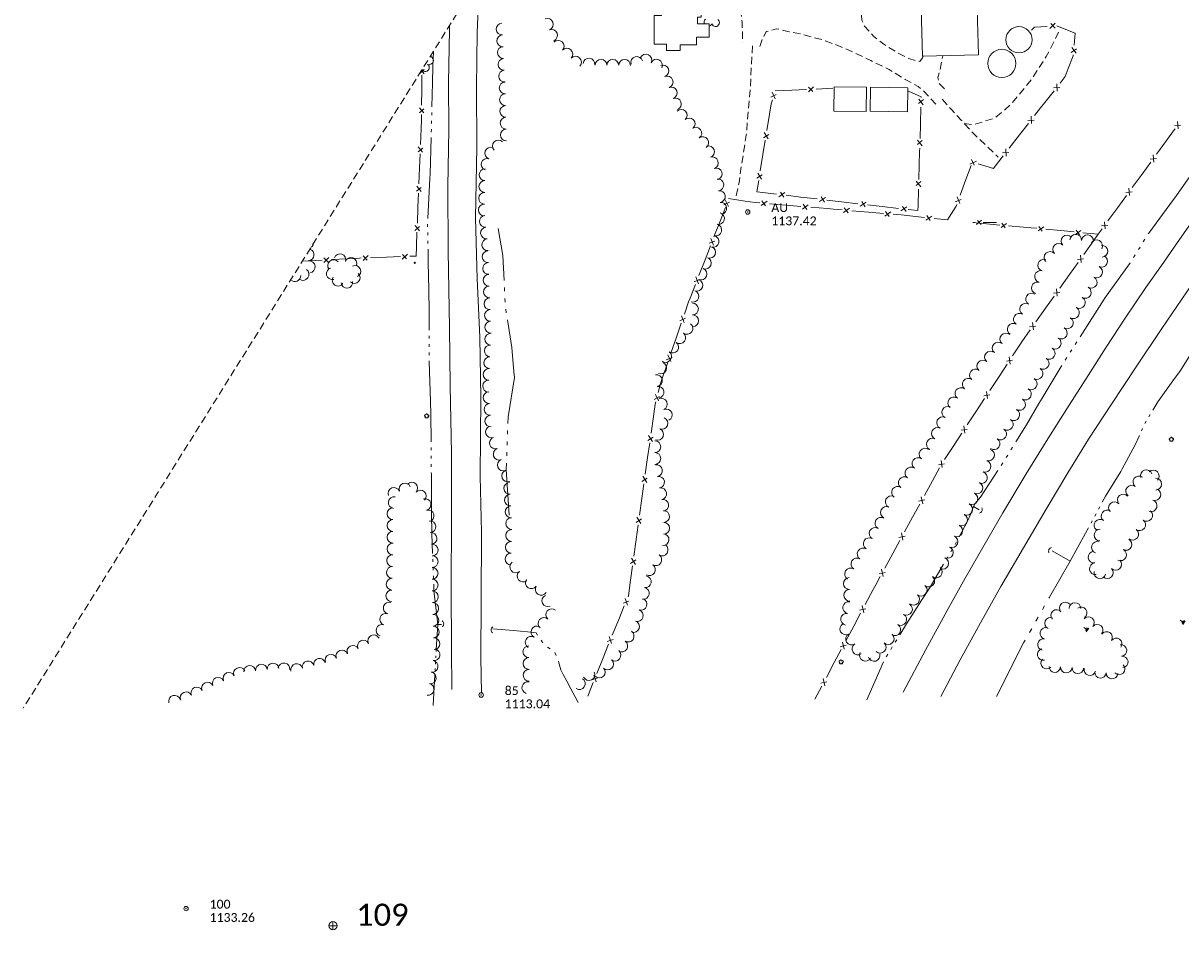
# Model space of a CAD drawing. Extents: x 296683 to 302265, y 46050 to 52727.
# Tile 2 of 26: x 297396 to 298183, y 46751 to 47367. Entities that reach past the tile are written whole.
import ezdxf

# ---------------------------------------------------------------- set-up
doc = ezdxf.new("R2010")
doc.units = 0
doc.header["$MEASUREMENT"] = 0
for name, pattern in [('DGN Style 3', [37.5, 25, -12.5]), ('Echnl', [0.68, 0.25, -0.03, 0.02, -0.03, 0.02, -0.03, 0.02, -0.03, 0.25]), ('Wisdot3', [0.1875, 0.125, -0.0625])]:
    doc.linetypes.add(name, pattern=pattern)
for name, color, linetype, lineweight in [('Level 11', 7, 'Continuous', 25), ('Level 12', 241, 'Continuous', 25), ('Level 14', 1, 'Continuous', 25), ('Level 15', 40, 'Efen', 25), ('Level 17', 50, 'Wisdot3', 25), ('Level 18', 72, 'Etrel', 25), ('Level 19', 153, 'Echnl', 25), ('Level 4', 101, 'Continuous', 25)]:
    doc.layers.add(name, color=color, linetype=linetype, lineweight=lineweight)
doc.layers.add('Level 6', color=7, linetype='Continuous', lineweight=25, true_color=0xdfac20)
doc.styles.add('CalibriRegular', font='calibri.ttf')
doc.linetypes.add('Efen', pattern='A,0.105,-0.0325,[20,dgnlstyle-ewdotudls.shx,S=0.000293,R=0,X=0,Y=0],-0.0325,0.105', length=0.275)
doc.linetypes.add('Etrel', pattern='A,0,[14,dgnlstyle-ewdotudls.shx,S=0.00065925,R=0,X=0,Y=0],-0.082294', length=0.082294)

# ---------------------------------------------------------------- blocks, each defined once
blk = doc.blocks.new('PP')
at = {"layer": 'Level 6', "color": 40, "linetype": 'Continuous', "lineweight": 0}
for radius in [7.5, 0.96]:
    blk.add_circle((0, 0), radius, dxfattribs=at)
blk = doc.blocks.new('PHOTOC')
at = {"layer": 'Level 4', "color": 73, "linetype": 'Continuous', "lineweight": 0}
for p, q in [((-13.8, 0), (14.1, 0)), ((0.1, 14.1), (0.1, -13.8))]:
    blk.add_line(p, q, dxfattribs=at)
blk.add_circle((0.2, 0), 14, dxfattribs=at)
blk = doc.blocks.new('CULVRT')
at = {"layer": 'Level 15', "color": 40, "linetype": 'Continuous', "lineweight": 0}
blk.add_arc((10, 7.5), 12.5, 216.8804, 323.1199, dxfattribs=at)
blk = doc.blocks.new('CULVRT_1')
at = {"layer": 'Level 15', "color": 40, "linetype": 'Continuous', "lineweight": 0}
blk.add_arc((10, 7.5), 12.5, 216.8794, 323.1189, dxfattribs=at)
blk = doc.blocks.new('CULVRT_2')
at = {"layer": 'Level 15', "color": 40, "linetype": 'Continuous', "lineweight": 0}
blk.add_arc((10, 7.5), 12.5, 216.8793, 323.1189, dxfattribs=at)
blk = doc.blocks.new('CULVRT_3')
at = {"layer": 'Level 15', "color": 40, "linetype": 'Continuous', "lineweight": 0}
blk.add_arc((10, 7.5), 12.5, 216.879, 323.1185, dxfattribs=at)
blk = doc.blocks.new('MARSH')
at = {"layer": 'Level 19', "color": 161, "linetype": 'Continuous', "lineweight": 0}
for p, q in [((-6.1, 3.5), (-2.4, 1.4)), ((-1.3, 2.4), (-3.5, 6.2)), ((0, 15), (0, 1.6)), ((1.5, 2.4), (3.7, 6.2)), ((6.2, 3.5), (2.6, 1.4)), ((-7.4, 0), (7.4, 0))]:
    blk.add_line(p, q, dxfattribs=at)
blk = doc.blocks.new('POLE')
at = {"layer": 'Level 14', "color": 20, "linetype": 'Continuous', "lineweight": 0}
for radius in [2.02, 1.52, 1.01, 0.502]:
    blk.add_circle((0, 0), radius, dxfattribs=at)
blk = doc.blocks.new('TREE')
at = {"layer": 'Level 18', "color": 93, "linetype": 'Continuous', "lineweight": 0}
for centre, radius, start, end in [((-4.5, 0.2), 2.78, 78.0714, 279.0825), ((-1.5, 4.3), 2.78, 1.3944, 209.1674), ((3.6, 2.4), 2.97, 278.4235, 139.6574), ((-2, -4.2), 2.61, 140.7796, 358.7122), ((3.5, -3.4), 2.97, 196.0743, 79.0476)]:
    blk.add_arc(centre, radius, start, end, dxfattribs=at)

msp = doc.modelspace()

# ---------------------------------------------------------------- linework, layer by layer
at = {"layer": 'Level 11', "color": 21, "linetype": 'Continuous', "lineweight": 13, "ltscale": 0.2, "flags": 128}
for points in [[(298019.65, 46909.37), (298032.71, 46934.3), (298046.49, 46959.38), (298060.27, 46984.17), (298075.74, 47010.46), (298090.99, 47036.56), (298105.83, 47061.36), (298119.93, 47084.2), (298135.4, 47108.04), (298152.17, 47133.36), (298169.53, 47159.37), (298189.92, 47189.12), (298209.66, 47217.42), (298226.43, 47241.72), (298245.67, 47268.29), (298265.19, 47295.99), (298285.17, 47324.1), (298307.16, 47354.89), (298328.49, 47384.42), (298348.07, 47411.7), (298368.67, 47440.19), (298389.53, 47469.34), (298407.33, 47494.13)], [(297707.58, 46911.8), (297707.15, 46935.83), (297707.37, 46974.15), (297707.66, 47021.13), (297706.81, 47058.95), (297707.13, 47112.49), (297706.66, 47153.5), (297704.79, 47192.96), (297703.69, 47234.47), (297704.62, 47282.36), (297704.4, 47323.17), (297704.78, 47360.29), (297706.42, 47397.73)], [(297687.55, 46914.25), (297687.23, 46941.88), (297687.2, 46982.71), (297687.25, 47030.78), (297687.23, 47074.34), (297686.49, 47120.42), (297685.88, 47159.93), (297685.02, 47211.87), (297684.77, 47255.61), (297685.46, 47294.4), (297685.37, 47326.19), (297686.02, 47362.02), (297686, 47365.04)], [(297993.93, 46912.34), (298009.1, 46940.86), (298023.82, 46967.76), (298036.2, 46989.74), (298048.94, 47012.2), (298061.6, 47034.18), (298077.44, 47060.69), (298092.12, 47084.33), (298106.66, 47107.33), (298119.52, 47127.45), (298131.93, 47146.56), (298144.82, 47166.22), (298158.7, 47187.07), (298169.31, 47202.12), (298181.7, 47219.81), (298194.94, 47238.76)]]:
    msp.add_lwpolyline(points, dxfattribs=at)
at = {"layer": 'Level 12', "color": 241, "linetype": 'Continuous', "lineweight": 13, "ltscale": 0.2, "flags": 128}
for points in [[(297980.95, 47404.22), (297981.52, 47384.14), (298005.92, 47384.85), (298007.09, 47344.12), (298045.08, 47345.21), (298043.31, 47406.86), (298042.38, 47406.83), (298040.35, 47477.65), (298002.98, 47476.58), (298005.04, 47404.91)], [(297856.74, 47370.69), (297856.74, 47401.39), (297829.9, 47401.39), (297829.89, 47371.86), (297825.02, 47371.86), (297825.01, 47352.44), (297833.24, 47352.44), (297833.24, 47348.14), (297842.56, 47348.14), (297842.56, 47351.8), (297853.65, 47351.8), (297853.65, 47357.07), (297862.17, 47357.07), (297862.17, 47366.08), (297854.25, 47366.08), (297854.25, 47370.69)], [(297946.94, 47306.87), (297968.83, 47306.62), (297969.02, 47323.05), (297947.12, 47323.3)], [(297971.52, 47306.76), (297996.9, 47306.43), (297997.12, 47322.72), (297971.74, 47323.05)]]:
    msp.add_lwpolyline(points, close=True, dxfattribs=at)
at = {"layer": 'Level 12', "color": 241, "linetype": 'Continuous', "lineweight": 13, "ltscale": 0.2}
for centre, radius in [((298072.65, 47355.34), 8.9), ((298061, 47339.31), 9.57)]:
    msp.add_circle(centre, radius, dxfattribs=at)
at = {"layer": 'Level 15', "color": 40, "linetype": 'Continuous', "lineweight": 0, "ltscale": 0.2}
for p, q in [((298097.18, 47366.54), (298093.65, 47363.04)), ((298097.22, 47363.27), (298094.2, 47366.27)), ((298108.15, 47346.62), (298111.59, 47349.13)), ((298111.39, 47346.15), (298108.48, 47350.18)), ((297665.77, 47332.5), (297668.83, 47335.14)), ((297668.87, 47332.3), (297666.96, 47334.54)), ((297929.65, 47319.91), (297933.21, 47323.31)), ((297929.67, 47323.15), (297932.6, 47320.11)), ((298096.06, 47322.69), (298100.32, 47322.94)), ((298098.53, 47320.55), (298098.27, 47325.51)), ((297904.08, 47316.29), (297907.86, 47318.16)), ((297907.16, 47315.28), (297905, 47319.71)), ((298007.76, 47314.7), (298004.51, 47312)), ((298004.54, 47314.96), (298007.65, 47311.16)), ((297665.52, 47305.83), (297668.58, 47308.48)), ((297668.62, 47305.64), (297665.56, 47309.23)), ((298078.76, 47300.58), (298083.02, 47300.83)), ((298081.23, 47298.44), (298080.97, 47303.4)), ((298180.77, 47294.85), (298180.38, 47299.8)), ((297899.13, 47288.78), (297902.71, 47291.02)), ((297902.3, 47288.09), (297899.71, 47292.27)), ((298178.25, 47296.93), (298182.49, 47297.29)), ((298006.91, 47286.89), (298003.66, 47284.2)), ((298003.68, 47287.16), (298006.8, 47283.35)), ((297664.62, 47279.23), (297667.76, 47281.78)), ((297667.71, 47278.94), (297664.76, 47282.62)), ((298061.47, 47278.46), (298065.73, 47278.72)), ((298063.95, 47276.32), (298063.67, 47281.28)), ((298164.24, 47272.21), (298163.81, 47277.15)), ((298039.28, 47270.92), (298043.81, 47272.96)), ((298040.39, 47273.99), (298042.16, 47270.12)), ((298161.7, 47274.27), (298165.94, 47274.66)), ((297894.64, 47261.32), (297898.22, 47263.57)), ((297897.8, 47260.63), (297895.21, 47264.82)), ((298002.88, 47259.35), (298006.01, 47255.55)), ((297663.55, 47252.58), (297666.69, 47255.13)), ((297666.65, 47252.3), (297663.69, 47255.97)), ((297913.57, 47251.59), (297909.51, 47248.81)), ((297913.02, 47248.4), (297910.62, 47251.87)), ((298006.11, 47259.09), (298002.87, 47256.38)), ((298145.17, 47251.61), (298149.41, 47252)), ((298147.71, 47249.55), (298147.28, 47254.49)), ((297872.29, 47243.17), (297876.08, 47245.12)), ((297875.41, 47242.21), (297873.16, 47246.64)), ((297897.63, 47242.75), (297901.64, 47245.69)), ((297898.08, 47245.99), (297900.62, 47242.57)), ((297926.05, 47243.64), (297928.59, 47240.21)), ((297941.2, 47248.35), (297937.14, 47245.56)), ((297940.66, 47245.16), (297938.25, 47248.62)), ((297968.83, 47245.15), (297964.77, 47242.37)), ((297968.29, 47241.96), (297965.88, 47245.43)), ((298029.4, 47245.38), (298033.38, 47246.9)), ((298032.4, 47244.07), (298030.65, 47248.73)), ((297925.61, 47240.4), (297929.61, 47243.34)), ((297953.58, 47238.02), (297957.59, 47240.94)), ((297954.03, 47241.26), (297956.56, 47237.83)), ((297981.55, 47235.57), (297985.56, 47238.5)), ((297982, 47238.81), (297984.53, 47235.38)), ((297996.47, 47241.96), (297992.41, 47239.17)), ((297995.93, 47238.77), (297993.52, 47242.23)), ((298009.45, 47232.81), (298013.52, 47235.65)), ((298009.97, 47236.03), (298012.43, 47232.56)), ((297662.49, 47225.94), (297665.63, 47228.49)), ((297665.58, 47225.65), (297662.63, 47229.33)), ((298047.2, 47232.8), (298043.84, 47229.82)), ((298047.07, 47229.85), (298044.49, 47232.71)), ((298060.48, 47227.9), (298064.11, 47230.54)), ((298060.89, 47230.82), (298063.18, 47227.72)), ((298085.75, 47225.64), (298089.41, 47228.25)), ((298086.2, 47228.56), (298088.45, 47225.44)), ((298128.65, 47228.95), (298132.88, 47229.34)), ((298131.18, 47226.89), (298130.75, 47231.83)), ((297865.16, 47215.83), (297863.47, 47220.51)), ((298111.02, 47223.17), (298114.68, 47225.78)), ((298111.47, 47226.09), (298113.72, 47222.97)), ((297862.18, 47217.18), (297866.18, 47218.65)), ((297600.65, 47207.2), (297603.49, 47204.33)), ((297600.66, 47204.1), (297604.04, 47207.4)), ((297627.25, 47205.56), (297630.7, 47208.78)), ((297627.31, 47208.66), (297630.09, 47205.72)), ((297653.9, 47206.47), (297657.35, 47209.69)), ((297653.96, 47209.57), (297656.74, 47206.63)), ((298112.33, 47206.11), (298116.56, 47206.56)), ((298114.89, 47204.08), (298114.4, 47209.02)), ((297852.01, 47191.01), (297856.01, 47192.48)), ((297854.99, 47189.67), (297853.3, 47194.34)), ((298096.1, 47183.24), (298100.33, 47183.68)), ((298098.66, 47181.21), (298098.16, 47186.15)), ((297842.31, 47164.61), (297846.25, 47166.22)), ((297845.33, 47163.38), (297843.48, 47167.98)), ((298079.86, 47160.36), (298084.1, 47160.81)), ((298082.42, 47158.33), (298081.93, 47163.27)), ((297836.14, 47136.85), (297834.28, 47141.46)), ((297833.11, 47138.08), (297837.06, 47139.69)), ((298064.11, 47137.1), (298068.32, 47137.7)), ((298066.74, 47135.17), (298066.06, 47140.08)), ((297824.86, 47111.13), (297828.66, 47113.07)), ((297827.98, 47110.16), (297825.75, 47114.6)), ((298048.71, 47113.65), (298052.93, 47114.25)), ((298051.34, 47111.72), (298050.67, 47116.64)), ((297823.79, 47082.61), (297821.09, 47086.77)), ((298033.32, 47090.21), (298037.53, 47090.81)), ((298035.95, 47088.27), (298035.28, 47093.19)), ((297820.59, 47083.23), (297824.15, 47085.58)), ((298017.92, 47066.76), (298022.14, 47067.36)), ((298020.56, 47064.83), (298019.89, 47069.75)), ((297816.63, 47055.44), (297820.19, 47057.78)), ((297819.84, 47054.81), (297817.14, 47058.98)), ((298004.52, 47041.98), (298008.67, 47042.92)), ((298007.3, 47040.27), (298006.23, 47045.11)), ((297815.99, 47027.01), (297813.27, 47031.16)), ((297812.78, 47027.62), (297816.33, 47029.98)), ((297991.1, 47017.35), (297995.25, 47018.29)), ((297993.88, 47015.64), (297992.81, 47020.48)), ((297808.96, 46999.81), (297812.51, 47002.16)), ((297812.17, 46999.19), (297809.45, 47003.35)), ((297977.67, 46992.72), (297981.82, 46993.67)), ((297980.45, 46991.01), (297979.38, 46995.86)), ((297803.77, 46972.76), (297807.79, 46974.15)), ((297806.72, 46971.36), (297805.13, 46976.06)), ((297964.42, 46967.99), (297968.56, 46968.97)), ((297967.22, 46966.31), (297966.09, 46971.14)), ((297793.07, 46946.8), (297797.1, 46948.19)), ((297796.03, 46945.4), (297794.44, 46950.1)), ((297954.03, 46941.55), (297952.91, 46946.38)), ((297951.23, 46943.23), (297955.38, 46944.22)), ((297782.61, 46920.73), (297786.63, 46922.15)), ((297785.58, 46919.35), (297783.94, 46924.05)), ((297940.85, 46916.79), (297939.73, 46921.63)), ((297938.05, 46918.48), (297942.19, 46919.46))]:
    msp.add_line(p, q, dxfattribs=at)
at = {"layer": 'Level 15', "color": 40, "linetype": 'Continuous', "lineweight": 0, "ltscale": 0.2, "flags": 128}
for points in [[(298091.84, 47364.43), (298083.27, 47363.87), (298081.24, 47361.91)], [(298107.77, 47361.01), (298098.43, 47364.69)], [(298110.14, 47351.75), (298110.87, 47359.79), (298107.77, 47361.01)], [(298106.09, 47335.75), (298109.47, 47344.43), (298109.54, 47345.14)], [(297667.11, 47321.68), (297667.2, 47331.21)], [(298100.52, 47325.93), (298103.98, 47330.36), (298106.09, 47335.75)], [(297934.98, 47321.9), (297946.27, 47322.42)], [(297667.01, 47310.85), (297667.11, 47321.68)], [(297903.28, 47304.87), (297904.42, 47311.83), (297905.18, 47314.62)], [(297907.19, 47320.6), (297918.48, 47321.12)], [(297918.48, 47321.12), (297928.41, 47321.59)], [(297997.67, 47320.36), (298006.32, 47316.56), (298006.31, 47316.07)], [(298090.24, 47312.81), (298096.43, 47320.71)], [(298006.1, 47309.5), (298005.76, 47298.2)], [(298083.22, 47303.82), (298087.31, 47309.05), (298090.24, 47312.81)], [(297666.69, 47295.02), (297666.91, 47300.66), (297666.95, 47304.54)], [(297901.46, 47293.71), (297903.28, 47304.87)], [(298072.95, 47290.69), (298079.13, 47298.6)], [(297666.25, 47284.19), (297666.69, 47295.02)], [(298005.76, 47298.2), (298005.45, 47288.26)], [(298065.92, 47281.7), (298072.95, 47290.69)], [(298172.75, 47286.86), (298178.26, 47294.41), (298178.66, 47294.96)], [(297898.79, 47277.41), (297900.4, 47287.23)], [(298166.04, 47277.65), (298172.75, 47286.86)], [(297665.62, 47268.38), (297666, 47277.9)], [(297896.97, 47266.26), (297898.79, 47277.41)], [(298005.25, 47281.69), (298005.18, 47279.43), (298004.93, 47270.4)], [(298055.69, 47268.54), (298061.84, 47276.47)], [(297665.19, 47257.55), (297665.62, 47268.38)], [(298004.93, 47270.4), (298004.65, 47260.46)], [(298036.66, 47260.49), (298040.18, 47269.89)], [(298045.02, 47271.02), (298055.23, 47267.95), (298055.69, 47268.54)], [(298156.23, 47264.2), (298162.13, 47272.3)], [(297896.76, 47251.82), (297894.64, 47252.07), (297895.91, 47259.77)], [(298032.67, 47249.81), (298036.66, 47260.49)], [(298149.51, 47254.99), (298156.23, 47264.2)], [(297664.56, 47241.73), (297664.94, 47251.25)], [(297907.99, 47250.5), (297896.76, 47251.82)], [(298004.47, 47253.89), (298004.15, 47242.59)], [(297875.37, 47247.46), (297886.66, 47245.84)], [(297886.66, 47245.84), (297893.6, 47244.85), (297896.61, 47244.6)], [(297903.22, 47244.04), (297914.59, 47243.08)], [(297924.39, 47248.57), (297914.52, 47249.73)], [(297935.62, 47247.25), (297924.39, 47248.57)], [(297952.02, 47245.35), (297942.15, 47246.49)], [(297963.25, 47244.05), (297952.02, 47245.35)], [(298025.35, 47234.91), (298029.92, 47242.47), (298030.34, 47243.59)], [(298139.7, 47241.54), (298145.6, 47249.64)], [(297664.13, 47230.9), (297664.56, 47241.73)], [(297869.64, 47232.2), (297873.27, 47241.55)], [(297914.59, 47243.08), (297924.59, 47242.24)], [(297931.2, 47241.69), (297942.57, 47240.73)], [(297942.57, 47240.73), (297946.63, 47240.39), (297952.57, 47239.87)], [(297959.17, 47239.29), (297970.54, 47238.3)], [(297979.66, 47242.15), (297969.78, 47243.3)], [(297970.54, 47238.3), (297980.54, 47237.42)], [(297990.89, 47240.85), (297979.66, 47242.15)], [(297987.14, 47236.84), (297992.62, 47236.37), (297998.5, 47235.74)], [(298004.15, 47242.59), (298004.06, 47239.33), (297997.42, 47240.1)], [(297998.5, 47235.74), (298008.48, 47234.67)], [(298132.98, 47232.33), (298139.7, 47241.54)], [(297865.51, 47221.56), (297869.64, 47232.2)], [(298015.07, 47233.97), (298024.19, 47233), (298025.35, 47234.91)], [(298042.27, 47231.17), (298041.26, 47231.16), (298050.52, 47230.35)], [(298057.34, 47231.31), (298048.27, 47231.22)], [(298050.52, 47230.35), (298059.56, 47229.57)], [(298065.54, 47229.04), (298075.82, 47228.15)], [(298075.82, 47228.15), (298080.92, 47227.71), (298084.86, 47227.32)], [(297663.49, 47215.09), (297663.87, 47224.61)], [(298090.83, 47226.74), (298101.09, 47225.73)], [(298101.09, 47225.73), (298110.13, 47224.85)], [(298116.1, 47224.27), (298126.37, 47223.26)], [(298123.22, 47218.84), (298125.78, 47222.46), (298129.08, 47226.98)], [(297659.03, 47208.31), (297663.23, 47208.46), (297663.49, 47215.09)], [(297859.47, 47206.03), (297863.1, 47215.38)], [(298116.62, 47209.55), (298123.22, 47218.84)], [(297586.01, 47204.93), (297589.95, 47205.16)], [(297589.95, 47205.16), (297599.46, 47205.7)], [(297605.75, 47206.06), (297616.57, 47206.67)], [(297616.57, 47206.67), (297624.84, 47207.14), (297626.08, 47207.18)], [(297632.38, 47207.4), (297643.21, 47207.77)], [(297643.21, 47207.77), (297652.73, 47208.1)], [(297855.33, 47195.39), (297859.47, 47206.03)], [(298106.98, 47195.97), (298112.78, 47204.14)], [(297849.3, 47179.86), (297852.93, 47189.21)], [(298100.39, 47186.67), (298106.98, 47195.97)], [(298090.75, 47173.1), (298096.55, 47181.27)], [(297845.47, 47169.11), (297848.32, 47177.35), (297849.3, 47179.86)], [(298084.16, 47163.8), (298090.75, 47173.1)], [(297840.01, 47153.36), (297843.29, 47162.85)], [(298074.52, 47150.22), (298074.61, 47150.35), (298080.32, 47158.4)], [(297836.27, 47142.58), (297840.01, 47153.36)], [(298068.27, 47140.69), (298074.52, 47150.22)], [(297830.82, 47126.83), (297834.1, 47136.32)], [(298059.13, 47126.77), (298064.63, 47135.15)], [(297827.64, 47115.89), (297829.35, 47122.61), (297830.82, 47126.83)], [(298052.88, 47117.24), (298059.13, 47126.77)], [(298043.74, 47103.33), (298049.24, 47111.71)], [(297824.42, 47099.56), (297825.59, 47107.9), (297825.99, 47109.46)], [(298037.48, 47093.8), (298043.74, 47103.33)], [(297822.82, 47088.26), (297824.42, 47099.56)], [(298028.34, 47079.88), (298033.85, 47088.26)], [(297820.48, 47071.76), (297821.9, 47081.7)], [(298022.09, 47070.35), (298028.34, 47079.88)], [(297818.87, 47060.47), (297820.48, 47071.76)], [(298013.84, 47055.9), (298018.63, 47064.7)], [(298008.38, 47045.9), (298013.84, 47055.9)], [(297816.55, 47043.96), (297817.23, 47048.88), (297817.94, 47053.9)], [(297815, 47032.66), (297816.55, 47043.96)], [(298000.41, 47031.28), (298005.21, 47040.08)], [(297994.95, 47021.27), (298000.41, 47031.28)], [(297812.73, 47016.15), (297814.1, 47026.09)], [(297811.18, 47004.84), (297812.73, 47016.15)], [(297986.98, 47006.65), (297991.78, 47015.45)], [(297981.53, 46996.64), (297986.98, 47006.65)], [(297808.91, 46988.33), (297810.28, 46998.27)], [(297807.18, 46977.08), (297807.46, 46977.75), (297808.91, 46988.33)], [(297973.59, 46982.01), (297975.36, 46985.33), (297978.36, 46990.83)], [(297968.24, 46971.95), (297973.59, 46982.01)], [(297800.83, 46961.67), (297804.65, 46970.94)], [(297796.49, 46951.12), (297800.83, 46961.67)], [(297960.41, 46957.25), (297965.12, 46966.1)], [(297955.05, 46947.19), (297960.41, 46957.25)], [(297790.24, 46935.67), (297793.97, 46944.98)], [(297947.23, 46932.49), (297951.94, 46941.34)], [(297785.99, 46925.08), (297790.24, 46935.67)], [(297941.87, 46922.43), (297947.23, 46932.49)], [(297779.78, 46909.61), (297783.52, 46918.92)], [(297934.04, 46907.73), (297938.76, 46916.58)]]:
    msp.add_lwpolyline(points, dxfattribs=at)
at = {"layer": 'Level 17', "color": 51, "linetype": 'DGN Style 3', "lineweight": 0, "ltscale": 0.2, "flags": 128}
for points in [[(297727, 47430.67), (297727.99, 47430.79), (297756.88, 47429.67), (297784.32, 47427.71), (297829.49, 47423.44), (297846, 47420.23), (297853.08, 47417.19), (297864.77, 47407.88), (297872.32, 47399.61), (297878.97, 47389.66), (297883.11, 47380.21), (297884.72, 47367.13), (297884.98, 47353.39)], [(298007.48, 47344.13), (298007.23, 47343.03), (298005.22, 47340.53), (297997.85, 47342.54), (297990.01, 47346.59), (297980.96, 47352.36), (297974.12, 47357.62), (297967.48, 47364.86), (297965.93, 47368.67), (297965.7, 47374.29), (297968.41, 47380.27), (297973.5, 47385.98), (297977.37, 47387.85), (297981.17, 47388.26), (297981.41, 47388.26)], [(297896.68, 47350.67), (297898.24, 47355.66), (297901.03, 47360.88), (297908.06, 47362.82), (297916.61, 47360.82), (297925.16, 47359.08), (297939.25, 47355.3), (297948.06, 47352.09), (297959.54, 47347.19), (297971.95, 47341.23), (297984.46, 47335.16), (297995.44, 47328.38), (298004.2, 47323.64), (298007.68, 47320.76), (298016.18, 47311.65)], [(298035.47, 47298.55), (298041.54, 47297.57), (298056.29, 47302.19), (298067.08, 47311.31), (298081.37, 47328.65), (298091.14, 47343.9), (298100.25, 47361.88)], [(297891.67, 47351.26), (297890.09, 47321.06), (297887.45, 47290.55), (297884.07, 47269.1), (297882.61, 47258.52), (297880.51, 47248.52)], [(298022.07, 47322.02), (298018.44, 47325.64), (298017.65, 47329.65), (298018.84, 47333.83), (298020.83, 47344.51)], [(298020.41, 47314.9), (298026.49, 47308.21), (298033.7, 47300.48), (298041.79, 47291.63), (298050.42, 47283.55), (298056.03, 47277.99), (298058.55, 47275.67)]]:
    msp.add_lwpolyline(points, dxfattribs=at)
at = {"layer": 'Level 18', "color": 93, "linetype": 'Continuous', "lineweight": 0, "ltscale": 0.2}
for centre, radius, start, end in [((297752.42, 47365.86), 3.99, 291.12019, 111.10486), ((297861.61, 47367.38), 2.78, 133.66451, 207.96453), ((297721.71, 47362.56), 3.99, 92.84939, 272.83407), ((297755.29, 47358.41), 3.99, 291.12019, 111.10486), ((297861.61, 47367.38), 2.78, 281.70167, 334.67555), ((297866.63, 47366.93), 2.61, 196.37265, 54.30526), ((297722.1, 47354.59), 3.99, 92.84939, 272.83407), ((297759.81, 47350.93), 3.99, 317.51901, 137.50368), ((297722.5, 47346.63), 3.99, 93.08771, 273.07239), ((297765.69, 47345.54), 3.99, 317.51901, 137.50368), ((297669.6, 47336.41), 2.61, 209.36792, 54.30526), ((297672.06, 47341.36), 2.97, 251.66742, 71.98182), ((297722.93, 47338.66), 3.99, 93.08771, 273.07239), ((297771.58, 47340.15), 3.99, 317.51901, 137.50368), ((297780.71, 47338.79), 3.99, 354.15309, 174.13776), ((297788.86, 47338.03), 3.99, 359.78295, 179.76763), ((297796.84, 47338), 3.99, 359.78295, 179.76763), ((297804.82, 47337.97), 3.99, 359.78295, 179.76763), ((297813.13, 47339.91), 3.99, 15.92101, 195.90568), ((297819.28, 47341.5), 3.99, 334.70021, 154.68489), ((297826.49, 47338.08), 3.99, 334.70021, 154.68489), ((297830.84, 47334.12), 3.99, 291.22859, 111.21326), ((297723.36, 47330.69), 3.99, 93.08771, 273.07239), ((297833.73, 47326.68), 3.99, 291.22859, 111.21326), ((297723.78, 47322.66), 3.99, 91.40016, 271.38483), ((297836.56, 47319.25), 3.99, 290.45684, 110.44152), ((297723.97, 47314.68), 3.99, 91.40016, 271.38483), ((297839.35, 47311.77), 3.99, 290.45684, 110.44152), ((297724.16, 47306.7), 3.99, 91.40016, 271.38483), ((297843.28, 47304.03), 3.99, 313.01246, 132.99713), ((297724.36, 47298.72), 3.99, 91.40016, 271.38483), ((297848.72, 47298.2), 3.99, 313.01246, 132.99713), ((297724.55, 47290.74), 3.99, 91.40016, 271.38483), ((297853.25, 47291.96), 3.99, 305.50889, 125.49357), ((297719.1, 47283.25), 3.99, 45.29717, 225.28185), ((297857.88, 47285.47), 3.99, 305.50889, 125.49357), ((297861.86, 47279.29), 3.99, 289.34612, 109.33079), ((297714.01, 47278.36), 3.99, 71.307, 251.29168), ((297864.5, 47271.76), 3.99, 289.34612, 109.33079), ((297710.09, 47263.67), 3.99, 88.86569, 268.85037), ((297711.45, 47270.8), 3.99, 71.307, 251.29168), ((297867.14, 47264.23), 3.99, 289.34612, 109.33079), ((297709.93, 47255.69), 3.99, 88.86569, 268.85037), ((297868.19, 47256.77), 3.99, 277.24176, 97.22643), ((297709.77, 47247.71), 3.99, 88.86569, 268.85037), ((297869.19, 47248.85), 3.99, 277.24176, 97.22643), ((297709.61, 47239.73), 3.99, 88.86569, 268.85037), ((297870.2, 47240.93), 3.99, 277.24176, 97.22643), ((297710.33, 47232.03), 3.99, 95.42303, 275.40771), ((297868.69, 47233.92), 3.99, 256.2182, 76.20288), ((297711.09, 47224.08), 3.99, 95.42303, 275.40771), ((297866.79, 47226.17), 3.99, 256.2182, 76.20288), ((297711.84, 47216.14), 3.99, 95.42303, 275.40771), ((297864.89, 47218.42), 3.99, 256.2182, 76.20288), ((298105.3, 47218.61), 4.01, 43.98691, 223.97159), ((298111.15, 47219.23), 4.01, 357.24186, 177.22654), ((298119.16, 47218.84), 4.01, 357.24186, 177.22654), ((297589.84, 47209.37), 4.1, 275.94984, 70.69974), ((297589.63, 47217.86), 4.1, 304.72566, 351.29669), ((297712.2, 47208.04), 3.99, 92.15222, 272.13689), ((297862.65, 47211.08), 3.99, 248.40694, 68.39162), ((298099.54, 47213.05), 4.01, 43.98691, 223.97159), ((298125.31, 47215.44), 4.01, 330.94951, 150.93419), ((298128.87, 47211.75), 4.01, 273.6801, 93.66477), ((297590.69, 47201.21), 4.1, 275.94984, 95.93452), ((297607.26, 47202.01), 3.96, 38.79019, 218.77486), ((297611.55, 47206.06), 3.96, 340.96467, 160.94934), ((297619.04, 47203.48), 3.96, 340.96467, 160.94934), ((297859.71, 47203.66), 3.99, 248.40694, 68.39162), ((298089.48, 47202.31), 4.01, 74.32455, 254.30923), ((298093.77, 47207.48), 4.01, 43.98691, 223.97159), ((298128.69, 47204.95), 4.01, 244.74484, 64.72951), ((297586.44, 47196.06), 4.1, 233.42867, 53.41335), ((297606.4, 47196.53), 3.96, 103.88095, 283.86563), ((297621.34, 47193.81), 3.96, 227.63469, 47.61937), ((297621.78, 47198.12), 3.96, 294.48098, 114.46566), ((297712.5, 47200.07), 3.99, 92.15222, 272.13689), ((297856.77, 47196.24), 3.99, 248.40694, 68.39162), ((298087.32, 47194.6), 4.01, 74.32455, 254.30923), ((298125.27, 47197.7), 4.01, 244.74484, 64.72951), ((297580.81, 47195.26), 4.1, 227.95186, 359.88461), ((297610.26, 47192.06), 3.96, 148.36191, 328.34659), ((297616.25, 47190.71), 3.96, 186.21469, 6.19936), ((297712.8, 47192.09), 3.99, 92.15222, 272.13689), ((297854, 47188.68), 3.99, 250.31314, 70.29782), ((298085.15, 47186.88), 4.01, 74.32455, 254.30923), ((298121.72, 47190.74), 4.01, 239.60379, 59.58847), ((297713.1, 47184.12), 3.99, 92.12434, 272.10902), ((297851.31, 47181.16), 3.99, 250.31314, 70.29782), ((298081.29, 47179.28), 4.01, 58.53124, 238.51592), ((298117.66, 47183.83), 4.01, 239.60379, 59.58847), ((297713.39, 47176.14), 3.99, 92.12434, 272.10902), ((297850.99, 47172.5), 3.99, 271.02554, 91.01021), ((298077.1, 47172.45), 4.01, 58.53124, 238.51592), ((298109.55, 47170.02), 4.01, 239.30874, 59.29342), ((298113.61, 47176.92), 4.01, 239.60379, 59.58847), ((297713.69, 47168.17), 3.99, 92.12434, 272.10902), ((297851.13, 47164.52), 3.99, 271.02554, 91.01021), ((298072.92, 47165.61), 4.01, 58.53124, 238.51592), ((298105.46, 47163.13), 4.01, 239.30874, 59.29342), ((297713.98, 47160.19), 3.99, 92.12434, 272.10902), ((297847.23, 47159.34), 3.99, 232.24422, 52.2289), ((298068.73, 47158.78), 4.01, 58.53124, 238.51592), ((298101.36, 47156.24), 4.01, 239.30874, 59.29342), ((297713.99, 47152.04), 3.99, 87.27664, 267.26132), ((297837.53, 47146.64), 3.99, 232.94206, 52.92674), ((297842.34, 47153), 3.99, 232.94206, 52.92674), ((298058.53, 47146.03), 4.01, 49.38571, 229.37039), ((298063.75, 47152.11), 4.01, 49.38571, 229.37039), ((298097.27, 47149.35), 4.01, 239.30874, 59.29342), ((297713.61, 47144.07), 3.99, 87.27664, 267.26132), ((297832.72, 47140.27), 3.99, 232.94206, 52.92674), ((298053.32, 47139.95), 4.01, 49.38571, 229.37039), ((298093.17, 47142.47), 4.01, 239.16831, 59.15299), ((297713.23, 47136.09), 3.99, 87.27664, 267.26132), ((297829.31, 47132.49), 3.99, 247.37104, 67.35572), ((298048.1, 47133.86), 4.01, 49.38571, 229.37039), ((298089.06, 47135.59), 4.01, 239.16831, 59.15299), ((297712.85, 47128.12), 3.99, 87.27664, 267.26132), ((297826.42, 47123.96), 3.99, 278.95519, 98.93987), ((298043.09, 47127.74), 4.01, 52.12096, 232.10563), ((298084.95, 47128.71), 4.01, 239.16831, 59.15299), ((297712.47, 47120.15), 3.99, 87.27664, 267.26132), ((297827.66, 47116.07), 3.99, 278.95519, 98.93987), ((298033.25, 47115.09), 4.01, 52.12096, 232.10563), ((298038.17, 47121.42), 4.01, 52.12096, 232.10563), ((298076.98, 47114.75), 4.01, 240.50016, 60.48484), ((298080.92, 47121.73), 4.01, 240.50016, 60.48484), ((297712.89, 47112.43), 3.99, 94.02282, 274.0075), ((297829.84, 47107.87), 3.99, 294.86569, 114.85037), ((298028.33, 47108.77), 4.01, 52.12096, 232.10563), ((298073.03, 47107.78), 4.01, 240.50016, 60.48484), ((297713.45, 47104.47), 3.99, 94.02282, 274.0075), ((297833.2, 47100.63), 3.99, 294.86569, 114.85037), ((298024.25, 47102.44), 4.01, 64.28225, 244.26693), ((298069.08, 47100.8), 4.01, 240.50016, 60.48484), ((297714.01, 47096.51), 3.99, 94.02282, 274.0075), ((297830.22, 47094.89), 3.99, 248.04246, 68.02714), ((298020.77, 47095.22), 4.01, 64.28225, 244.26693), ((298064.69, 47094.31), 4.01, 235.70336, 55.68803), ((297714.49, 47089.09), 3.99, 109.06994, 289.05461), ((297827.24, 47087.49), 3.99, 248.04246, 68.02714), ((298017.29, 47088), 4.01, 64.28225, 244.26693), ((298060.18, 47087.69), 4.01, 235.70336, 55.68803), ((297717.1, 47081.55), 3.99, 109.06994, 289.05461), ((297825.43, 47079.04), 3.99, 270.05026, 90.03494), ((298013.82, 47080.78), 4.01, 64.28225, 244.26693), ((298055.66, 47081.07), 4.01, 235.70336, 55.68803), ((297719.71, 47074), 3.99, 109.06994, 289.05461), ((297825.44, 47071.06), 3.99, 270.05026, 90.03494), ((298004.05, 47067.58), 4.01, 53.01887, 233.00354), ((298008.87, 47073.98), 4.01, 53.01887, 233.00354), ((298051.92, 47073.39), 4.01, 252.63106, 72.61573), ((297722.44, 47066.62), 3.99, 111.98914, 291.97382), ((297725.42, 47059.22), 3.99, 111.98914, 291.97382), ((297826.54, 47062.81), 3.99, 280.15428, 100.13896), ((297999.32, 47061.2), 4.01, 55.12944, 235.11412), ((298049.53, 47065.75), 4.01, 252.63106, 72.61573), ((298159.14, 47059.41), 3.98, 18.58032, 198.565), ((298163.81, 47059.2), 3.98, 315.51812, 135.5028), ((297660.36, 47050.91), 3.98, 316.99187, 136.97655), ((297726.93, 47050.79), 3.99, 93.01361, 272.99829), ((297827.94, 47054.95), 3.99, 280.15428, 100.13896), ((297994.74, 47054.63), 4.01, 55.12944, 235.11412), ((298047.13, 47058.1), 4.01, 252.63106, 72.61573), ((298154.06, 47055.15), 3.98, 51.92315, 231.90783), ((298165.48, 47053.63), 3.98, 270.95686, 90.94154), ((297648.28, 47047.32), 3.98, 21.74795, 201.73263), ((297655.67, 47050.27), 3.98, 21.74795, 201.73263), ((297666.18, 47045.48), 3.98, 316.99187, 136.97655), ((297829.35, 47047.1), 3.99, 280.15428, 100.13896), ((297990.16, 47048.05), 4.01, 55.12944, 235.11412), ((298040.61, 47043.8), 4.01, 244.54626, 64.53094), ((298044.06, 47051.04), 4.01, 244.54626, 64.53094), ((298149.15, 47048.89), 3.98, 51.92315, 231.90783), ((298164.89, 47046.49), 3.98, 251.54933, 71.53401), ((297648.45, 47041.13), 3.98, 82.31754, 262.30222), ((297669.38, 47039.8), 3.98, 285.30079, 105.28546), ((297727.35, 47042.82), 3.99, 93.01361, 272.99829), ((297830.76, 47039.24), 3.99, 280.15428, 100.13896), ((297985.98, 47041.67), 4.01, 65.16393, 245.14861), ((298037.17, 47036.57), 4.01, 244.54626, 64.53094), ((298137.47, 47037.6), 3.98, 41.31492, 221.2996), ((298143.45, 47042.85), 3.98, 41.31492, 221.2996), ((298162.37, 47038.95), 3.98, 251.54933, 71.53401), ((297647.55, 47033.52), 3.98, 90.00301, 269.98768), ((297671.48, 47032.13), 3.98, 285.30079, 105.28546), ((297727.77, 47034.85), 3.99, 93.01361, 272.99829), ((297831.34, 47031.66), 3.99, 270.62734, 90.61202), ((297982.62, 47034.4), 4.01, 65.16393, 245.14861), ((298033.72, 47029.33), 4.01, 244.54626, 64.53094), ((298132.43, 47032.04), 3.98, 52.74546, 232.73014), ((298159.34, 47032.41), 3.98, 233.35376, 53.33844), ((297647.55, 47025.56), 3.98, 90.00301, 269.98768), ((297672.76, 47024.67), 3.98, 275.26496, 95.24964), ((297728.19, 47026.87), 3.99, 93.01361, 272.99829), ((297831.43, 47023.68), 3.99, 270.62734, 90.61202), ((297974.95, 47020.12), 4.01, 59.95308, 239.93776), ((297978.96, 47027.06), 4.01, 59.95308, 239.93776), ((298030.37, 47021.97), 4.01, 246.50658, 66.49126), ((298127.61, 47025.71), 3.98, 52.74546, 232.73014), ((298154.59, 47026.03), 3.98, 233.35376, 53.33844), ((297647.55, 47017.6), 3.98, 90.00301, 269.98768), ((297673.49, 47016.75), 3.98, 275.26496, 95.24964), ((297728.13, 47018.74), 3.99, 88.61395, 268.59863), ((297831, 47015.95), 3.99, 264.22358, 84.20826), ((297970.94, 47013.19), 4.01, 59.95308, 239.93776), ((298027.17, 47014.63), 4.01, 246.50658, 66.49126), ((298127.69, 47019.04), 3.98, 88.7963, 268.78098), ((298145.33, 47012.71), 3.98, 242.61135, 62.59603), ((298149.84, 47019.64), 3.98, 233.35376, 53.33844), ((297647.54, 47009.6), 3.98, 88.65703, 268.64171), ((297674.21, 47008.83), 3.98, 275.26496, 95.24964), ((297727.94, 47010.76), 3.99, 88.61395, 268.59863), ((297830.39, 47008.97), 3.99, 237.36661, 57.35128), ((297966.79, 47006.26), 4.01, 58.20549, 238.19017), ((298023.98, 47007.28), 4.01, 246.50658, 66.49126), ((298123.66, 47004.08), 3.98, 96.27302, 276.2577), ((298125.85, 47010.72), 3.98, 70.84491, 250.82959), ((298141.67, 47005.65), 3.98, 242.61135, 62.59603), ((297647.35, 47001.64), 3.98, 88.65703, 268.64171), ((297674.22, 47001.06), 3.98, 269.89527, 89.87994), ((297727.74, 47002.78), 3.99, 88.61395, 268.59863), ((297730.96, 46997.44), 3.99, 128.40026, 308.38493), ((297826.09, 47002.25), 3.99, 237.36661, 57.35128), ((297962.57, 46999.44), 4.01, 58.20549, 238.19017), ((298020.78, 46999.93), 4.01, 246.50658, 66.49126), ((298124.53, 46996.18), 3.98, 96.27302, 276.2577), ((298138.25, 46999.21), 3.98, 224.95032, 44.93499), ((297647.17, 46993.69), 3.98, 88.65703, 268.64171), ((297674.2, 46993.11), 3.98, 269.89527, 89.87994), ((297735.92, 46991.19), 3.99, 128.40026, 308.38493), ((297821.78, 46995.53), 3.99, 237.36661, 57.35128), ((297958.34, 46992.63), 4.01, 58.20549, 238.19017), ((298016.46, 46993.97), 4.01, 230.21516, 50.19983), ((298127.58, 46993.38), 3.98, 166.44931, 346.43399), ((298132.62, 46993.59), 3.98, 224.95032, 44.93499), ((297646.98, 46985.73), 3.98, 88.65703, 268.64171), ((297674.22, 46985.1), 3.98, 271.20851, 91.19319), ((297741.56, 46986.66), 3.99, 146.63643, 326.62111), ((297748.22, 46982.27), 3.99, 146.63643, 326.62111), ((297818.92, 46987.35), 3.99, 260.49721, 80.48189), ((297957.45, 46986.2), 4.01, 91.94647, 271.93115), ((298006.2, 46981.66), 4.01, 230.21516, 50.19983), ((298011.33, 46987.82), 4.01, 230.21516, 50.19983), ((297646.79, 46977.78), 3.98, 88.65703, 268.64171), ((297674.38, 46977.15), 3.98, 271.20851, 91.19319), ((297752.71, 46974.49), 3.99, 114.74873, 294.73341), ((297817.6, 46979.48), 3.99, 260.49721, 80.48189), ((297957.72, 46978.19), 4.01, 91.94647, 271.93115), ((298001.07, 46975.5), 4.01, 230.21516, 50.19983), ((297645.01, 46969.48), 3.98, 72.08586, 252.07053), ((297674.55, 46969.19), 3.98, 271.20851, 91.19319), ((297755.36, 46965.04), 3.99, 48.62018, 228.60485), ((297816.05, 46972.01), 3.99, 251.33821, 71.32289), ((297956.98, 46969.81), 4.01, 79.92958, 259.91426), ((297996.27, 46968.67), 4.01, 240.20101, 60.18568), ((298098.18, 46964.46), 3.92, 40.57724, 220.56192), ((298104.14, 46969.56), 3.92, 40.57724, 220.56192), ((298110.68, 46969.22), 3.92, 1.05721, 181.04188), ((298114.83, 46966.27), 3.92, 305.66656, 125.65123), ((297642.56, 46961.91), 3.98, 72.08586, 252.07053), ((297674.72, 46961.24), 3.98, 271.20851, 91.19319), ((297750.09, 46959.05), 3.99, 48.62018, 228.60485), ((297810.94, 46956.89), 3.99, 251.33821, 71.32289), ((297813.49, 46964.45), 3.99, 251.33821, 71.32289), ((297955.57, 46961.92), 4.01, 79.92958, 259.91426), ((297992.29, 46961.72), 4.01, 240.20101, 60.18568), ((298094.04, 46959.09), 3.92, 65.46865, 245.45333), ((298119.85, 46959.65), 3.92, 319.04153, 139.02621), ((297640.11, 46954.34), 3.98, 72.08586, 252.07053), ((297674.98, 46953.23), 3.98, 272.54082, 92.5255), ((297745.3, 46953.26), 3.99, 60.89046, 240.87514), ((297807.28, 46950.42), 3.99, 237.38741, 57.37209), ((297955.04, 46955.35), 4.01, 119.96306, 299.94773), ((297988.31, 46954.76), 4.01, 240.20101, 60.18568), ((298090.94, 46952.35), 3.92, 77.26645, 257.25113), ((298125.77, 46954.5), 3.92, 319.04153, 139.02621), ((298132.17, 46949.61), 3.92, 325.40897, 145.39364), ((297627.47, 46943.73), 3.98, 26.52161, 206.50629), ((297634.59, 46947.28), 3.98, 26.52161, 206.50629), ((297675.33, 46945.29), 3.98, 272.54082, 92.5255), ((297741.42, 46946.29), 3.99, 60.89046, 240.87514), ((297802.98, 46943.7), 3.99, 237.38741, 57.37209), ((297959.04, 46948.41), 4.01, 119.96306, 299.94773), ((297963.31, 46941.75), 4.01, 122.90642, 302.89109), ((297978.39, 46942.9), 4.01, 226.88992, 46.87459), ((297983.86, 46948.75), 4.01, 226.88992, 46.87459), ((298089.21, 46944.69), 3.92, 77.26645, 257.25113), ((298138.63, 46945.15), 3.92, 325.40897, 145.39364), ((297605.44, 46934.1), 3.98, 21.06372, 201.0484), ((297612.87, 46936.96), 3.98, 21.06372, 201.0484), ((297620.35, 46940.18), 3.98, 26.52161, 206.50629), ((297675.5, 46937.79), 3.98, 260.23716, 80.22183), ((297739.82, 46939.84), 3.99, 90.63264, 270.61732), ((297798.36, 46937.52), 3.99, 230.46698, 50.45166), ((297968.35, 46937.39), 4.01, 152.72599, 332.71067), ((297974.25, 46937.36), 4.01, 196.39462, 16.3793), ((298089.04, 46938), 3.92, 103.8636, 283.84828), ((298141.87, 46940.74), 3.92, 276.63991, 96.62458), ((298142.78, 46932.95), 3.92, 276.63991, 96.62458), ((297543.36, 46925.19), 3.98, 25.04161, 205.02629), ((297550.38, 46926.59), 3.98, 5.62646, 185.61114), ((297558.3, 46927.37), 3.98, 5.62646, 185.61114), ((297566.21, 46928.15), 3.98, 5.62646, 185.61114), ((297573.54, 46928.26), 3.98, 350.02836, 170.01304), ((297582.2, 46927.69), 3.98, 13.52539, 193.51007), ((297589.94, 46929.55), 3.98, 13.52539, 193.51007), ((297597.68, 46931.41), 3.98, 13.52539, 193.51007), ((297674.15, 46929.95), 3.98, 260.23716, 80.22183), ((297739.9, 46931.86), 3.99, 90.63264, 270.61732), ((297793.39, 46931.57), 3.99, 224.21556, 44.20024), ((298091.46, 46932.07), 3.92, 137.20358, 317.18826), ((298096.95, 46929.72), 3.92, 177.1561, 357.14078), ((298104.79, 46929.33), 3.92, 177.1561, 357.14078), ((298112.62, 46928.94), 3.92, 177.1561, 357.14078), ((298140.63, 46928.21), 3.92, 223.57892, 43.5636), ((297528.91, 46918.45), 3.98, 24.23942, 204.2241), ((297536.15, 46921.82), 3.98, 25.04161, 205.02629), ((297672.93, 46922.04), 3.98, 261.60017, 81.58484), ((297739.99, 46923.88), 3.99, 90.63264, 270.61732), ((297774.13, 46918.19), 3.99, 237.3388, 57.32348), ((297780.65, 46924.36), 3.99, 205.5049, 25.48958), ((297787.67, 46926.01), 3.99, 224.21556, 44.20024), ((298120.76, 46927.64), 3.92, 164.66496, 344.64963), ((298127.97, 46925.88), 3.92, 175.97788, 355.96256), ((298135.8, 46925.32), 3.92, 175.97788, 355.96256), ((297514.4, 46911.91), 3.98, 24.23942, 204.2241), ((297521.65, 46915.18), 3.98, 24.23942, 204.2241), ((297671.51, 46914.31), 3.98, 259.03044, 79.01512), ((297739.13, 46915.46), 3.99, 75.44827, 255.43295), ((297499.23, 46906.28), 3.98, 15.76679, 195.75147), ((297507.14, 46908.65), 3.98, 24.23942, 204.2241)]:
    msp.add_arc(centre, radius, start, end, dxfattribs=at)
at = {"layer": 'Level 19', "color": 161, "linetype": 'Continuous', "lineweight": 0, "ltscale": 0.2, "flags": 128}
for points in [[(297674.75, 47337.19), (297674.99, 47347.4)], [(297674.05, 47309.75), (297674.48, 47326.09), (297674.75, 47337.19)], [(297673.74, 47298.39), (297673.79, 47300.29)], [(297673.9, 47304.07), (297673.95, 47305.97)], [(297673.58, 47292.71), (297673.64, 47294.6)], [(297672.61, 47261.47), (297672.75, 47264.17), (297673.47, 47288.92)], [(298178.38, 47247.94), (298191.39, 47266.33), (298195.95, 47272.68)], [(297671.16, 47234.03), (297672.61, 47261.47)], [(298160.41, 47223.49), (298160.73, 47224), (298177.6, 47246.84), (298178.38, 47247.94)], [(297671.1, 47228.35), (297671.07, 47230.24)], [(297671.21, 47222.67), (297671.17, 47224.56)], [(297722.97, 47191.97), (297722.07, 47208.83), (297719.11, 47227.21)], [(298157.06, 47218.17), (298158.18, 47219.94)], [(297671.31, 47216.98), (297671.28, 47218.88)], [(297671.85, 47185.72), (297671.55, 47204.12), (297671.38, 47213.2)], [(298153.72, 47212.86), (298154.83, 47214.63)], [(298150.38, 47207.54), (298151.49, 47209.31)], [(298130.56, 47179.27), (298130.78, 47179.61), (298147.62, 47203.17), (298148.15, 47204)], [(297672.12, 47158.23), (297672.1, 47170.64), (297671.85, 47185.72)], [(297723.36, 47184.63), (297723.23, 47187.08)], [(297723.75, 47177.29), (297723.62, 47179.74)], [(298114.12, 47153.75), (298130.56, 47179.27)], [(297724.53, 47170), (297724.15, 47172.42)], [(297729.74, 47129.98), (297728.21, 47146.45), (297725.28, 47165.16)], [(297672.13, 47152.55), (297672.12, 47154.44)], [(298110.76, 47148.45), (298111.88, 47150.22)], [(297672.14, 47146.86), (297672.13, 47148.75)], [(297672.15, 47141.17), (297672.14, 47143.07)], [(298107.41, 47143.14), (298108.52, 47144.91)], [(298178.27, 47125.31), (298181.76, 47130.18), (298192.39, 47147.05)], [(297672.96, 47109.9), (297672.15, 47136.88), (297672.15, 47137.38)], [(298086.17, 47108.28), (298088.38, 47112.1), (298100.55, 47132.3), (298101.81, 47134.29)], [(298104.05, 47137.83), (298105.17, 47139.6)], [(297725.58, 47094.89), (297725.73, 47099.25), (297730.12, 47125.93), (297729.74, 47129.98)], [(298163.59, 47103.97), (298166.89, 47109.5), (298178.27, 47125.31)], [(297673.41, 47082.4), (297673.22, 47101.21), (297672.96, 47109.9)], [(298070.56, 47082.27), (298077.81, 47093.79), (298086.17, 47108.28)], [(298158.09, 47094.76), (298159, 47096.29)], [(298160.84, 47099.36), (298161.75, 47100.9)], [(297725.34, 47087.54), (297725.42, 47089.99)], [(298142.58, 47063.56), (298151.5, 47080.37), (298154.37, 47086.64)], [(298155.86, 47089.89), (298156.6, 47091.51)], [(297673.47, 47076.72), (297673.45, 47078.61)], [(297725.09, 47080.21), (297725.17, 47082.65)], [(298067.21, 47076.96), (298068.33, 47078.73)], [(297673.53, 47071.03), (297673.51, 47072.92)], [(297724.85, 47072.87), (297724.93, 47075.31)], [(298063.87, 47071.65), (298064.98, 47073.42)], [(297673.59, 47065.34), (297673.57, 47067.24)], [(297726.51, 47032.53), (297724.53, 47063.47), (297724.68, 47067.97)], [(298041.76, 47038.53), (298042.96, 47040.5), (298046.51, 47044.88), (298058.2, 47062.86)], [(298060.48, 47066.37), (298061.62, 47068.12)], [(298129.18, 47041.37), (298131.43, 47045.57), (298141.83, 47062.14), (298142.58, 47063.56)], [(297673.8, 47034.05), (297673.63, 47060.58), (297673.62, 47061.55)], [(297674.42, 47006.57), (297673.9, 47020), (297673.8, 47034.05)], [(298032.06, 47017.82), (298037.56, 47028.1), (298040.04, 47033.37), (298041.76, 47038.53), (298045.62, 47036.13)], [(298124.1, 47031.91), (298124.95, 47033.48)], [(298126.64, 47036.64), (298127.49, 47038.21)], [(298107.32, 47001.32), (298117.85, 47020.24), (298119.88, 47024.02)], [(298121.57, 47027.18), (298122.41, 47028.75)], [(298026.38, 47007.63), (298027.37, 47009.31)], [(298029.31, 47012.68), (298030.23, 47014.39)], [(298092.91, 46976.18), (298093.27, 46976.81), (298107.32, 47001.32), (298095.21, 47008.41)], [(297674.64, 47000.89), (297674.56, 47002.78)], [(298023.41, 47002.61), (298024.4, 47004.29)], [(297674.86, 46995.2), (297674.79, 46997.1)], [(298006.78, 46975.17), (298012.24, 46983.7), (298021.44, 46999.26)], [(297675.08, 46989.52), (297675.01, 46991.41)], [(297678.13, 46958.4), (297675.39, 46981.51), (297675.23, 46985.73)], [(297991.7, 46951.35), (297996.27, 46958.79), (298006.78, 46975.17)], [(298088.54, 46968.43), (298090, 46971.01)], [(298084.17, 46960.68), (298085.63, 46963.26)], [(297676.81, 46939.96), (297676.89, 46941.45), (297678.13, 46958.4), (297680.49, 46958.31)], [(297715.49, 46955.51), (297729.42, 46954.24), (297738.93, 46953.38), (297744.71, 46952.67), (297745.71, 46951.19)], [(298079.8, 46952.93), (298081.26, 46955.51)], [(297748.11, 46947.63), (297749.31, 46945.85)], [(297988.64, 46946.38), (297989.66, 46948.04)], [(298057.46, 46909.39), (298075.82, 46945.87), (298076.89, 46947.76)], [(297676.58, 46935.65), (297676.66, 46937.09)], [(297752.42, 46942.93), (297754.27, 46941.85)], [(297757.46, 46939.24), (297758.32, 46937.28)], [(297982.53, 46936.44), (297983.55, 46938.1)], [(297985.59, 46941.41), (297986.61, 46943.07)], [(297676.35, 46931.35), (297676.43, 46932.78)], [(297760.04, 46933.35), (297760.07, 46933.29), (297761.62, 46927.45), (297763.11, 46924.35), (297765.53, 46919.84), (297768.09, 46915.02), (297770.01, 46911.67), (297771.39, 46909.25), (297773.35, 46905.49)], [(297969.25, 46907.24), (297980.73, 46933.01)], [(297674.87, 46903.34), (297675.97, 46924.17)], [(297676.12, 46927.04), (297676.2, 46928.48)]]:
    msp.add_lwpolyline(points, dxfattribs=at)
at = {"layer": 'Level 4', "color": 73, "linetype": 'DGN Style 3', "lineweight": 0, "ltscale": 0.2, "flags": 128}
msp.add_lwpolyline([(298026.89, 47801.31), (297840.58, 47612.52), (297396.47, 46901.48)], dxfattribs=at)

# ---------------------------------------------------------------- block references
at = {"layer": 'Level 14', "color": 20, "linetype": 'Continuous', "lineweight": 0, "xscale": 0.2000000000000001, "yscale": 0.2000000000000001, "zscale": 0.2000000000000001, "rotation": 55.59309272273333}
msp.add_blockref('POLE', (297662.31, 47203.94), dxfattribs=at)
at = {"layer": 'Level 15', "color": 40, "linetype": 'Continuous', "lineweight": 0, "xscale": 0.2, "yscale": 0.2, "zscale": 0.2}
for name, p, rotation in [('CULVRT_3', (298045.75, 47033.91), 64.95227636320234), ('CULVRT_2', (298094.78, 47010.58), 243.6538672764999), ('CULVRT', (297681.14, 46956.73), 93.48549685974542), ('CULVRT_1', (297715.32, 46956.69), 267.231189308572)]:
    msp.add_blockref(name, p, dxfattribs=dict(at, rotation=rotation))
at = {"layer": 'Level 18', "color": 93, "linetype": 'Continuous', "lineweight": 0, "xscale": 0.2000000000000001, "yscale": 0.2000000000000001, "zscale": 0.2000000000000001, "rotation": 55.59309272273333}
for p in [(297670.49, 47099.9), (298176.09, 47084.06), (297951.87, 46932.93)]:
    msp.add_blockref('TREE', p, dxfattribs=at)
at = {"layer": 'Level 19', "color": 161, "linetype": 'Continuous', "lineweight": 0, "xscale": 0.2000000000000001, "yscale": 0.2000000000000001, "zscale": 0.2000000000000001, "rotation": 55.59309272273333}
for p in [(298184.63, 46959.63), (298119.2, 46954.67)]:
    msp.add_blockref('MARSH', p, dxfattribs=at)
at = {"layer": 'Level 4', "color": 73, "linetype": 'Continuous', "lineweight": 0, "xscale": 0.2, "yscale": 0.2, "zscale": 0.2}
msp.add_blockref('PHOTOC', (297606.78, 46753.83), dxfattribs=at)
at = {"layer": 'Level 6', "color": 40, "linetype": 'Continuous', "lineweight": 0, "xscale": 0.2, "yscale": 0.2, "zscale": 0.2}
for p in [(297888.46, 47238.38), (297707.45, 46910.46), (297507.07, 46765.45)]:
    msp.add_blockref('PP', p, dxfattribs=at)

# ---------------------------------------------------------------- texts
at = {"layer": 'Level 4', "color": 73, "linetype": 'Continuous', "lineweight": 0, "style": 'CalibriRegular'}
msp.add_text('109', height=15, dxfattribs=at).set_placement((297622.6, 46753.79))
at = {"layer": 'Level 6', "color": 40, "linetype": 'Continuous', "lineweight": 0, "style": 'CalibriRegular'}
for s, p in [('AU', (297904.46, 47238.38)), ('1137.42', (297904.46, 47229.38)), ('85', (297723.45, 46910.46)), ('1113.04', (297723.45, 46901.46)), ('100', (297523.07, 46765.45)), ('1133.26', (297523.07, 46756.45))]:
    msp.add_text(s, height=6, dxfattribs=at).set_placement(p)

doc.saveas('drawing.dxf')
